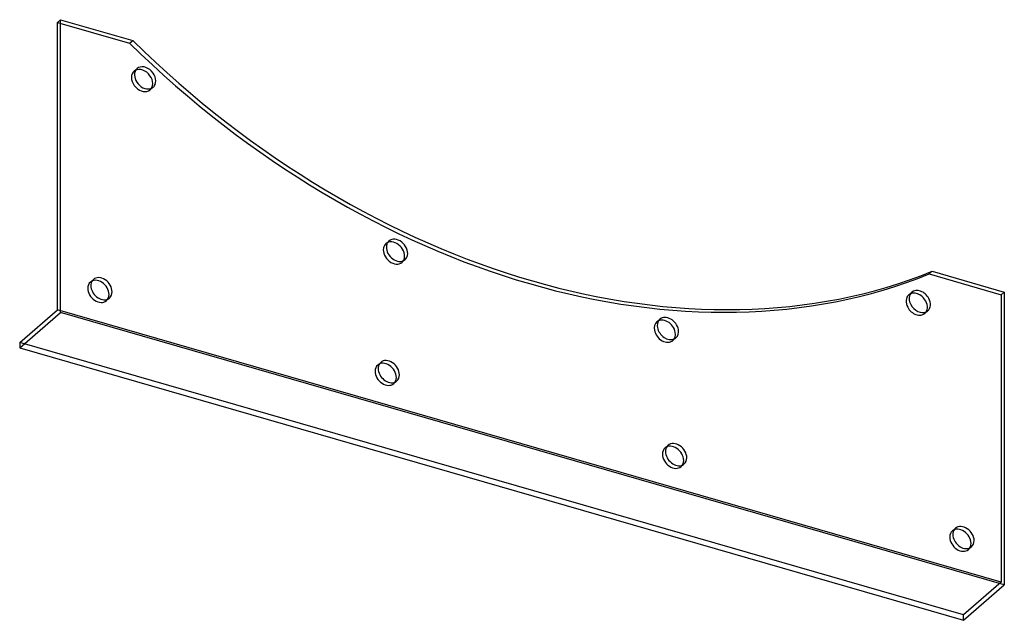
# Model space of a CAD drawing. Header units: millimetres. Extents: x -240 to 240, y -147 to 147.
import ezdxf

# ---------------------------------------------------------------- set-up
doc = ezdxf.new("R2010")
doc.units = ezdxf.units.MM
doc.layers.add('HIDDEN', color=7, linetype='Continuous')
doc.layers.add('THICK', color=7, linetype='Continuous')

msp = doc.modelspace()

# ---------------------------------------------------------------- linework, layer by layer
at = {"layer": 'HIDDEN'}
for p, q in [((-220.36, 3.71), (-220.36, 146.61)), ((-184.52, 121.42), (-183.02, 122.72)), ((-176.67, 112.35), (-175.17, 113.65)), ((-61.56, 37.24), (-60.06, 38.54)), ((-53.7, 28.17), (-52.2, 29.47)), ((-205.87, 18.52), (-204.37, 19.82)), ((-198.02, 9.45), (-196.52, 10.75)), ((193.67, 12.25), (195.17, 13.55)), ((-240.36, -13.61), (-220.36, 3.71)), ((240.36, -129.29), (-220.36, 3.71)), ((70.7, -0.94), (72.2, 0.36)), ((201.52, 3.18), (203.02, 4.47)), ((78.56, -10.01), (80.06, -8.71)), ((-65.58, -21.98), (-64.08, -20.68)), ((-57.72, -31.05), (-56.22, -29.75)), ((74.72, -62.48), (76.22, -61.18)), ((82.58, -71.55), (84.08, -70.25)), ((215.02, -102.98), (216.52, -101.68)), ((222.87, -112.05), (224.37, -110.75))]:
    msp.add_line(p, q, dxfattribs=at)
for centre, start_param, end_param in [((-179.1, 118.19), 0.148238, 0.222306), ((-179.1, 118.19), -0.000028, 0.148238), ((-179.1, 118.19), -2.993355, -0.000028), ((-179.1, 118.19), 2.919287, 3.141565), ((-179.1, 118.19), 3.141565, 3.28983), ((-56.13, 34), 0.000097, 0.222306), ((-56.13, 34), -2.616364, 0.000097), ((-56.13, 34), 2.919287, 3.14169), ((-56.13, 34), -3.141496, -2.616364), ((-200.44, 15.28), -0.000041, 0.222306), ((-200.44, 15.28), -2.427868, -0.000041), ((199.1, 9.01), -1.862382, 0.000009), ((-200.44, 15.28), 2.919287, 3.141552), ((-200.44, 15.28), 3.141552, 3.855317), ((199.1, 9.01), 0.000009, 0.222306), ((199.1, 9.01), -3.141583, -1.862382), ((76.13, -4.18), 0.000058, 0.222306), ((76.13, -4.18), -2.239373, 0.000058), ((199.1, 9.01), 2.919287, 3.141602), ((76.13, -4.18), -3.141535, -2.239373), ((76.13, -4.18), 2.919287, 3.14165), ((-60.15, -25.22), -0.000041, 0.222306), ((-60.15, -25.22), -2.427868, -0.000041), ((-60.15, -25.22), 3.141552, 3.855317), ((-60.15, -25.22), 2.919287, 3.141552), ((80.15, -65.72), -0.000041, 0.222306), ((80.15, -65.72), -2.427868, -0.000041), ((80.15, -65.72), 3.141552, 3.855317), ((80.15, -65.72), 2.919287, 3.141552), ((220.44, -106.22), -2.427868, -0.000041), ((220.44, -106.22), -0.000041, 0.222306), ((220.44, -106.22), 3.141552, 3.855317), ((220.44, -106.22), 2.919287, 3.141552)]:
    msp.add_ellipse(centre, major_axis=(-3.93, 4.54), ratio=0.75, start_param=start_param, end_param=end_param, dxfattribs=at)
at = {"layer": 'THICK'}
for p, q in [((-221.86, 145.31), (-220.36, 146.61)), ((-221.86, 5.01), (-221.86, 145.31)), ((-221.86, 145.31), (-186.68, 135.15)), ((-220.36, 146.61), (-185.18, 136.45)), ((-186.68, 135.15), (-185.18, 136.45)), ((205.18, 23.76), (203.68, 22.46)), ((203.68, 22.46), (238.86, 12.31)), ((205.18, 23.76), (240.36, 13.61)), ((238.86, 12.31), (240.36, 13.61)), ((238.86, 12.31), (238.86, -127.99)), ((240.36, 13.61), (240.36, -129.29)), ((-240.36, -11.01), (-221.86, 5.01)), ((238.86, -127.99), (-221.86, 5.01)), ((-240.36, -11.01), (-240.36, -13.61)), ((220.36, -144.01), (-240.36, -11.01)), ((-240.36, -13.61), (220.36, -146.61)), ((238.86, -127.99), (220.36, -144.01)), ((220.36, -146.61), (240.36, -129.29)), ((220.36, -146.61), (220.36, -144.01))]:
    msp.add_line(p, q, dxfattribs=at)
for centre, major_axis, start_param, end_param in [((8.5, 360.27), (258.92, -298.97), -1.463402, -0.250741), ((10, 361.57), (-258.92, 298.97), 1.67819, 2.890851), ((-180.6, 116.89), (3.93, -4.54), -2.993355, -0.000028), ((-180.6, 116.89), (3.93, -4.54), 3.141565, 3.28983), ((-179.1, 118.19), (-3.93, 4.54), 0.222306, 2.919287), ((-180.6, 116.89), (3.93, -4.54), 0.148238, 3.141565), ((-180.6, 116.89), (3.93, -4.54), -0.000028, 0.148238), ((-57.63, 32.7), (3.93, -4.54), 0.525229, 3.14169), ((-57.63, 32.7), (3.93, -4.54), -2.616364, 0.000097), ((-57.63, 32.7), (3.93, -4.54), -3.141496, -2.616364), ((-56.13, 34), (-3.93, 4.54), 0.525229, 2.919287), ((-56.13, 34), (-3.93, 4.54), 0.222306, 0.525229), ((-57.63, 32.7), (3.93, -4.54), 0.000097, 0.525229), ((-201.94, 13.98), (3.93, -4.54), 0.713724, 3.141552), ((-201.94, 13.98), (3.93, -4.54), 3.141552, 3.855317), ((-201.94, 13.98), (3.93, -4.54), -2.427868, -0.000041), ((-200.44, 15.28), (-3.93, 4.54), 0.222306, 0.713724), ((-200.44, 15.28), (-3.93, 4.54), 0.713724, 2.919287), ((-201.94, 13.98), (3.93, -4.54), -0.000041, 0.713724), ((197.6, 7.71), (3.93, -4.54), -3.141583, -1.862382), ((199.1, 9.01), (-3.93, 4.54), 0.222306, 1.279211), ((197.6, 7.71), (3.93, -4.54), 1.279211, 3.141602), ((197.6, 7.71), (3.93, -4.54), -1.862382, 0.000009), ((199.1, 9.01), (-3.93, 4.54), 1.279211, 2.919287), ((197.6, 7.71), (3.93, -4.54), 0.000009, 1.279211), ((74.63, -5.48), (3.93, -4.54), 0.90222, 3.14165), ((74.63, -5.48), (3.93, -4.54), -3.141535, -2.239373), ((76.13, -4.18), (-3.93, 4.54), 0.222306, 0.90222), ((76.13, -4.18), (-3.93, 4.54), 0.90222, 2.919287), ((74.63, -5.48), (3.93, -4.54), -2.239373, 0.000058), ((74.63, -5.48), (3.93, -4.54), 0.000058, 0.90222), ((-61.65, -26.52), (3.93, -4.54), 3.141552, 3.855317), ((-61.65, -26.52), (3.93, -4.54), 0.713724, 3.141552), ((-60.15, -25.22), (-3.93, 4.54), 0.222306, 0.713724), ((-60.15, -25.22), (-3.93, 4.54), 0.713724, 2.919287), ((-61.65, -26.52), (3.93, -4.54), -2.427868, -0.000041), ((-61.65, -26.52), (3.93, -4.54), -0.000041, 0.713724), ((78.65, -67.02), (3.93, -4.54), 3.141552, 3.855317), ((78.65, -67.02), (3.93, -4.54), 0.713724, 3.141552), ((80.15, -65.72), (-3.93, 4.54), 0.222306, 0.713724), ((78.65, -67.02), (3.93, -4.54), -2.427868, -0.000041), ((80.15, -65.72), (-3.93, 4.54), 0.713724, 2.919287), ((78.65, -67.02), (3.93, -4.54), -0.000041, 0.713724), ((218.94, -107.52), (3.93, -4.54), 3.141552, 3.855317), ((218.94, -107.52), (3.93, -4.54), 0.713724, 3.141552), ((220.44, -106.22), (-3.93, 4.54), 0.222306, 0.713724), ((220.44, -106.22), (-3.93, 4.54), 0.713724, 2.919287), ((218.94, -107.52), (3.93, -4.54), -2.427868, -0.000041), ((218.94, -107.52), (3.93, -4.54), -0.000041, 0.713724)]:
    msp.add_ellipse(centre, major_axis=major_axis, ratio=0.75, start_param=start_param, end_param=end_param, dxfattribs=at)

doc.saveas('drawing.dxf')
